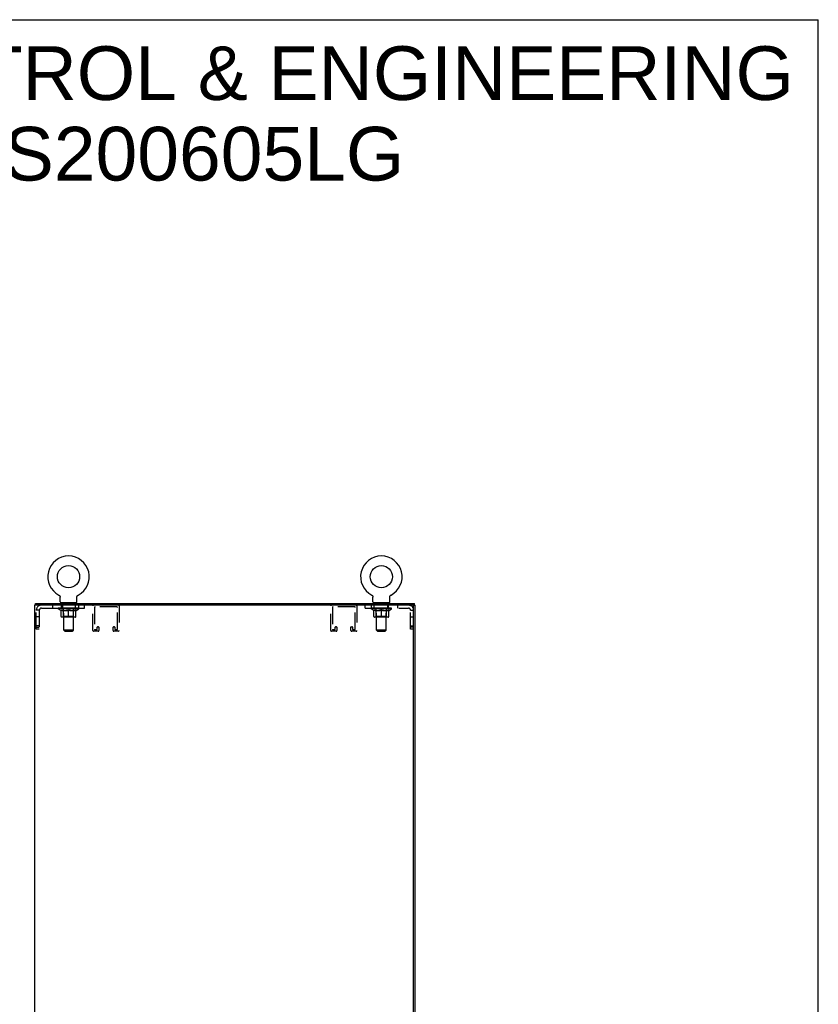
# Model space of a CAD drawing. Header units: inches. Extents: x 0 to 189, y 0 to 122.
# Tile 44 of 44: x 139 to 189, y 61 to 122. Entities that reach past the tile are written whole.
import ezdxf

# ---------------------------------------------------------------- set-up
doc = ezdxf.new("R2010")
doc.units = ezdxf.units.IN
doc.header["$LTSCALE"] = 10.388889
doc.header["$MEASUREMENT"] = 0
doc.linetypes.add('HIDDEN', pattern=[0.2, 0.1, -0.1])
doc.layers.get('0').update_dxf_attribs({"linetype": 'CONTINUOUS'})
doc.layers.add('DEFAULT_2', color=8, linetype='HIDDEN')
doc.layers.add('DIMENSIONS', color=7, linetype='CONTINUOUS')
doc.styles.get("Standard").update_dxf_attribs({"font": 'arial.ttf'})

msp = doc.modelspace()

# ---------------------------------------------------------------- linework, layer by layer
at = {"color": 7, "linetype": 'Continuous'}
for p, q in [((0, 122.222), (188.889, 122.222)), ((188.889, 0), (188.889, 122.222)), ((141.76, 86.511), (141.765, 86.508)), ((141.76, 86.51), (141.76, 86.511)), ((141.763, 86.509), (141.761, 86.51)), ((141.765, 86.508), (141.769, 86.505)), ((141.769, 86.505), (141.774, 86.502)), ((141.774, 86.503), (141.778, 86.499)), ((141.778, 86.5), (141.782, 86.496)), ((141.782, 86.496), (141.786, 86.493)), ((141.786, 86.493), (141.79, 86.49)), ((141.79, 86.49), (141.794, 86.486)), ((141.794, 86.486), (141.798, 86.482)), ((141.797, 86.482), (141.801, 86.478)), ((141.801, 86.478), (141.804, 86.474)), ((141.804, 86.475), (141.808, 86.47)), ((141.808, 86.47), (141.811, 86.466)), ((141.811, 86.466), (141.814, 86.462)), ((141.814, 86.462), (141.817, 86.457)), ((141.816, 86.457), (141.819, 86.453)), ((141.819, 86.453), (141.822, 86.448)), ((141.822, 86.448), (141.824, 86.443)), ((141.824, 86.444), (141.826, 86.439)), ((141.826, 86.439), (141.828, 86.434)), ((141.828, 86.434), (141.83, 86.429)), ((141.83, 86.429), (141.831, 86.424)), ((141.831, 86.424), (141.833, 86.419)), ((141.833, 86.419), (141.834, 86.414)), ((141.834, 86.414), (141.835, 86.409)), ((141.835, 86.409), (141.836, 86.403)), ((141.837, 86.388), (141.837, 86.383)), ((141.837, 86.091), (141.837, 86.383)), ((142.883, 86.393), (142.884, 86.398)), ((142.883, 86.091), (142.883, 86.383)), ((142.884, 86.403), (142.885, 86.409)), ((142.884, 86.398), (142.884, 86.404)), ((142.885, 86.409), (142.886, 86.414)), ((142.886, 86.414), (142.887, 86.419)), ((142.887, 86.419), (142.889, 86.424)), ((142.889, 86.424), (142.89, 86.429)), ((142.89, 86.429), (142.892, 86.434)), ((142.892, 86.434), (142.894, 86.439)), ((142.894, 86.439), (142.896, 86.444)), ((142.896, 86.443), (142.898, 86.448)), ((142.898, 86.448), (142.901, 86.453)), ((142.901, 86.453), (142.904, 86.457)), ((142.903, 86.457), (142.906, 86.462)), ((142.906, 86.462), (142.909, 86.466)), ((142.909, 86.466), (142.912, 86.47)), ((142.912, 86.47), (142.916, 86.475)), ((142.915, 86.474), (142.919, 86.478)), ((142.919, 86.478), (142.923, 86.482)), ((142.922, 86.482), (142.926, 86.486)), ((142.926, 86.486), (142.93, 86.49)), ((142.93, 86.49), (142.934, 86.493)), ((142.934, 86.493), (142.938, 86.496)), ((142.938, 86.496), (142.942, 86.5)), ((142.942, 86.499), (142.946, 86.503)), ((142.946, 86.502), (142.951, 86.505)), ((142.951, 86.505), (142.955, 86.508)), ((142.951, 86.505), (142.952, 86.506)), ((142.955, 86.508), (142.96, 86.51)), ((142.958, 86.51), (142.957, 86.509)), ((142.96, 86.511), (142.96, 86.51)), ((161.174, 86.51), (161.174, 86.511)), ((161.174, 86.511), (161.179, 86.508)), ((161.177, 86.509), (161.175, 86.51)), ((161.179, 86.508), (161.183, 86.505)), ((161.183, 86.505), (161.188, 86.502)), ((161.188, 86.503), (161.192, 86.499)), ((161.192, 86.5), (161.196, 86.496)), ((161.196, 86.496), (161.2, 86.493)), ((161.2, 86.493), (161.204, 86.49)), ((161.204, 86.49), (161.208, 86.486)), ((161.208, 86.486), (161.212, 86.482)), ((161.211, 86.482), (161.215, 86.478)), ((161.215, 86.478), (161.218, 86.474)), ((161.218, 86.475), (161.222, 86.47)), ((161.222, 86.47), (161.225, 86.466)), ((161.225, 86.466), (161.228, 86.462)), ((161.228, 86.462), (161.23, 86.457)), ((161.23, 86.457), (161.233, 86.453)), ((161.233, 86.453), (161.236, 86.448)), ((161.235, 86.448), (161.238, 86.443)), ((161.238, 86.444), (161.24, 86.439)), ((161.24, 86.439), (161.242, 86.434)), ((161.242, 86.434), (161.244, 86.429)), ((161.244, 86.429), (161.245, 86.424)), ((161.245, 86.424), (161.247, 86.419)), ((161.247, 86.419), (161.248, 86.414)), ((161.248, 86.414), (161.249, 86.409)), ((161.249, 86.409), (161.25, 86.403)), ((161.251, 86.388), (161.251, 86.383)), ((161.251, 86.091), (161.251, 86.383)), ((162.297, 86.393), (162.298, 86.398)), ((162.297, 86.091), (162.297, 86.383)), ((162.298, 86.403), (162.299, 86.409)), ((162.298, 86.398), (162.298, 86.404)), ((162.299, 86.409), (162.3, 86.414)), ((162.3, 86.414), (162.301, 86.419)), ((162.301, 86.419), (162.303, 86.424)), ((162.303, 86.424), (162.304, 86.429)), ((162.304, 86.429), (162.306, 86.434)), ((162.306, 86.434), (162.308, 86.439)), ((162.308, 86.439), (162.31, 86.444)), ((162.31, 86.443), (162.312, 86.448)), ((162.312, 86.448), (162.315, 86.453)), ((162.315, 86.453), (162.318, 86.457)), ((162.317, 86.457), (162.32, 86.462)), ((162.32, 86.462), (162.323, 86.466)), ((162.323, 86.466), (162.326, 86.47)), ((162.326, 86.47), (162.33, 86.475)), ((162.329, 86.474), (162.333, 86.478)), ((162.333, 86.478), (162.336, 86.482)), ((162.336, 86.482), (162.34, 86.486)), ((162.34, 86.486), (162.344, 86.49)), ((162.344, 86.49), (162.348, 86.493)), ((162.348, 86.493), (162.352, 86.496)), ((162.352, 86.496), (162.356, 86.5)), ((162.356, 86.499), (162.36, 86.503)), ((162.36, 86.502), (162.365, 86.505)), ((162.365, 86.505), (162.369, 86.508)), ((162.365, 86.505), (162.366, 86.506)), ((162.369, 86.508), (162.374, 86.51)), ((162.372, 86.51), (162.371, 86.509)), ((162.374, 86.511), (162.374, 86.51)), ((140.308, 85.888), (140.308, 85.992)), ((141.86, 86.022), (141.86, 85.992)), ((142.86, 86.022), (141.86, 86.022)), ((142.86, 86.022), (142.86, 85.992)), ((161.274, 86.022), (161.274, 85.992)), ((162.274, 86.022), (161.274, 86.022)), ((162.274, 86.022), (162.274, 85.992)), ((163.774, 85.873), (163.774, 85.888)), ((163.774, 85.888), (163.878, 85.888)), ((163.826, 85.888), (163.826, 85.992))]:
    msp.add_line(p, q, dxfattribs=at)
at = {"color": 3, "linetype": 'Continuous'}
for p, q in [((140.256, 85.888), (140.256, 7.356)), ((163.759, 85.888), (140.256, 85.888)), ((140.308, 85.992), (163.826, 85.992)), ((163.774, 7.371), (163.774, 85.873)), ((163.878, 7.356), (163.878, 85.888))]:
    msp.add_line(p, q, dxfattribs=at)
at = {"color": 7, "linetype": 'Continuous'}
for points in [[(141.836, 86.404), (141.836, 86.398), (141.837, 86.393)], [(141.836, 86.398), (141.837, 86.393), (141.837, 86.388)], [(142.883, 86.383), (142.883, 86.388), (142.883, 86.393)], [(142.883, 86.383), (142.883, 86.388), (142.883, 86.393)], [(161.25, 86.404), (161.25, 86.398), (161.251, 86.393)], [(161.25, 86.398), (161.251, 86.393), (161.251, 86.388)], [(162.297, 86.383), (162.297, 86.388), (162.297, 86.393)], [(162.297, 86.383), (162.297, 86.388), (162.297, 86.393)]]:
    msp.add_lwpolyline(points, dxfattribs=at)
for centre in [(142.36, 87.65), (161.774, 87.65)]:
    msp.add_circle(centre, 0.688, dxfattribs=at)
for centre, radius, start, end in [((142.36, 87.65), 1.288, 297.70046, 242.29954), ((161.774, 87.65), 1.288, 297.70046, 242.29954), ((141.906, 86.091), 0.069, 180, 270), ((142.814, 86.091), 0.069, 270, 360), ((161.32, 86.091), 0.069, 180, 270), ((162.228, 86.091), 0.069, 270, 360)]:
    msp.add_arc(centre, radius, start, end, dxfattribs=at)
at = {"color": 3, "linetype": 'Continuous'}
msp.add_arc((163.759, 85.873), 0.015, 0, 90, dxfattribs=at)
at = {"layer": 'DEFAULT_2', "color": 8, "linetype": 'HIDDEN'}
for p, q in [((141.76, 86.511), (141.76, 86.511)), ((141.768, 86.506), (141.769, 86.505)), ((142.96, 86.51), (142.96, 86.511)), ((161.174, 86.511), (161.174, 86.511)), ((161.182, 86.506), (161.183, 86.505)), ((162.374, 86.51), (162.374, 86.511)), ((140.36, 84.387), (140.36, 85.57)), ((140.548, 85.57), (140.36, 85.57)), ((140.548, 85.57), (140.548, 84.387)), ((140.678, 85.7), (143.36, 85.7)), ((141.36, 85.888), (141.36, 85.7)), ((141.727, 85.655), (141.727, 85.702)), ((141.886, 85.544), (141.727, 85.655)), ((142.993, 85.655), (141.727, 85.655)), ((141.736, 85.695), (141.736, 85.702)), ((141.745, 85.692), (141.745, 85.695)), ((141.745, 85.692), (142.975, 85.692)), ((141.754, 85.692), (141.754, 85.695)), ((141.755, 85.692), (141.755, 85.695)), ((141.765, 85.695), (141.765, 85.702)), ((141.781, 85.692), (141.781, 85.695)), ((141.783, 85.692), (141.783, 85.695)), ((141.812, 85.695), (141.812, 85.702)), ((141.826, 85.692), (141.826, 85.695)), ((141.829, 85.692), (141.829, 85.695)), ((142.033, 85.695), (141.832, 85.695)), ((141.875, 85.695), (141.875, 85.702)), ((141.876, 85.692), (141.876, 85.695)), ((141.877, 85.692), (141.877, 85.695)), ((141.88, 85.692), (141.88, 85.695)), ((141.887, 85.692), (141.887, 85.695)), ((141.887, 85.692), (141.887, 85.695)), ((141.891, 85.692), (141.891, 85.695)), ((141.894, 85.692), (141.894, 85.696)), ((141.896, 85.181), (141.896, 85.587)), ((141.898, 85.692), (141.898, 85.695)), ((141.913, 85.692), (141.913, 85.695)), ((141.92, 85.7), (141.92, 85.888)), ((141.922, 85.7), (141.922, 85.888)), ((141.931, 85.692), (141.931, 85.698)), ((141.931, 85.692), (141.931, 85.695)), ((141.951, 85.692), (141.951, 85.695)), ((141.951, 85.692), (141.951, 85.695)), ((141.953, 85.695), (141.953, 85.702)), ((141.963, 85.692), (141.963, 85.695)), ((141.967, 85.692), (141.967, 85.695)), ((141.976, 85.692), (141.976, 85.695)), ((141.985, 85.888), (141.985, 85.7)), ((141.987, 85.692), (141.987, 85.699)), ((142.003, 85.692), (142.003, 85.695)), ((142.006, 85.692), (142.006, 85.695)), ((142.033, 85.692), (142.033, 85.695)), ((142.1, 85.695), (142.038, 85.695)), ((142.043, 85.695), (142.043, 85.702)), ((142.047, 86.022), (142.047, 85.992)), ((142.047, 85.183), (142.047, 85.652)), ((142.05, 85.692), (142.05, 85.695)), ((142.055, 85.692), (142.055, 85.695)), ((142.06, 84.341), (142.06, 85.987)), ((142.061, 85.692), (142.061, 85.7)), ((142.065, 85.692), (142.065, 85.695)), ((142.076, 85.692), (142.076, 85.695)), ((142.1, 85.692), (142.1, 85.695)), ((142.175, 85.695), (142.116, 85.695)), ((142.136, 85.692), (142.136, 85.695)), ((142.143, 85.695), (142.143, 85.702)), ((142.147, 85.692), (142.147, 85.695)), ((142.149, 85.692), (142.149, 85.701)), ((142.152, 85.692), (142.152, 85.695)), ((142.16, 85.692), (142.16, 85.695)), ((142.175, 85.692), (142.175, 85.695)), ((142.255, 85.695), (142.201, 85.695)), ((142.214, 85.692), (142.214, 85.695)), ((142.246, 85.695), (142.323, 85.7)), ((142.25, 85.695), (142.25, 85.702)), ((142.251, 85.702), (142.25, 85.702)), ((142.251, 85.695), (142.251, 85.702)), ((142.251, 85.692), (142.251, 85.695)), ((142.254, 85.692), (142.254, 85.695)), ((142.255, 85.692), (142.255, 85.695)), ((142.256, 85.692), (142.256, 85.695)), ((142.291, 85.695), (142.355, 85.695)), ((142.296, 85.692), (142.296, 85.695)), ((142.302, 85.695), (142.302, 85.698)), ((142.323, 85.695), (142.323, 85.7)), ((142.339, 85.692), (142.339, 85.695)), ((142.357, 85.695), (142.357, 85.695)), ((142.357, 85.692), (142.357, 85.695)), ((142.357, 85.692), (142.357, 85.695)), ((142.36, 85.695), (142.36, 85.702)), ((142.36, 85.702), (142.474, 85.695)), ((142.36, 85.143), (142.36, 85.587)), ((142.363, 85.692), (142.363, 85.695)), ((142.363, 85.692), (142.363, 85.695)), ((142.363, 85.695), (142.363, 85.695)), ((142.381, 85.692), (142.381, 85.695)), ((142.381, 85.695), (142.429, 85.695)), ((142.423, 85.692), (142.423, 85.695)), ((142.464, 85.692), (142.464, 85.695)), ((142.464, 85.692), (142.464, 85.695)), ((142.465, 85.695), (142.519, 85.695)), ((142.466, 85.692), (142.466, 85.695)), ((142.469, 85.695), (142.469, 85.702)), ((142.469, 85.702), (142.47, 85.702)), ((142.469, 85.692), (142.469, 85.695)), ((142.47, 85.695), (142.47, 85.702)), ((142.506, 85.692), (142.506, 85.695)), ((142.545, 85.692), (142.545, 85.695)), ((142.545, 85.695), (142.604, 85.695)), ((142.56, 85.692), (142.56, 85.695)), ((142.568, 85.692), (142.568, 85.695)), ((142.57, 85.692), (142.57, 85.701)), ((142.573, 85.692), (142.573, 85.695)), ((142.577, 85.695), (142.577, 85.702)), ((142.584, 85.692), (142.584, 85.695)), ((142.62, 85.692), (142.62, 85.695)), ((142.62, 85.695), (142.682, 85.695)), ((142.644, 85.692), (142.644, 85.695)), ((142.655, 85.692), (142.655, 85.695)), ((142.659, 85.692), (142.659, 85.7)), ((142.66, 84.341), (142.66, 85.987)), ((142.665, 85.692), (142.665, 85.695)), ((142.67, 85.692), (142.67, 85.695)), ((142.672, 86.022), (142.672, 85.992)), ((142.673, 85.183), (142.673, 85.652)), ((142.677, 85.695), (142.677, 85.702)), ((142.687, 85.692), (142.687, 85.695)), ((142.687, 85.695), (142.888, 85.695)), ((142.714, 85.692), (142.714, 85.695)), ((142.717, 85.692), (142.717, 85.695)), ((142.733, 85.692), (142.733, 85.699)), ((142.744, 85.692), (142.744, 85.695)), ((142.753, 85.692), (142.753, 85.695)), ((142.757, 85.692), (142.757, 85.695)), ((142.767, 85.695), (142.767, 85.702)), ((142.768, 85.692), (142.768, 85.695)), ((142.769, 85.692), (142.769, 85.695)), ((142.789, 85.692), (142.789, 85.698)), ((142.789, 85.692), (142.789, 85.695)), ((142.797, 85.7), (142.797, 85.888)), ((142.8, 85.7), (142.8, 85.888)), ((142.807, 85.692), (142.807, 85.695)), ((142.822, 85.692), (142.822, 85.695)), ((142.823, 85.181), (142.823, 85.587)), ((142.826, 85.692), (142.826, 85.696)), ((142.829, 85.692), (142.829, 85.695)), ((142.833, 85.692), (142.833, 85.695)), ((142.833, 85.692), (142.833, 85.695)), ((142.834, 85.544), (142.993, 85.655)), ((142.84, 85.692), (142.84, 85.695)), ((142.843, 85.692), (142.843, 85.695)), ((142.844, 85.692), (142.844, 85.695)), ((142.845, 85.695), (142.845, 85.702)), ((142.891, 85.692), (142.891, 85.695)), ((142.894, 85.692), (142.894, 85.695)), ((142.908, 85.695), (142.908, 85.702)), ((142.937, 85.692), (142.937, 85.695)), ((142.939, 85.692), (142.939, 85.695)), ((142.955, 85.695), (142.955, 85.702)), ((142.965, 85.692), (142.965, 85.695)), ((142.966, 85.692), (142.966, 85.695)), ((142.975, 85.692), (142.975, 85.695)), ((142.984, 85.695), (142.984, 85.702)), ((142.985, 85.888), (142.985, 85.7)), ((142.993, 85.655), (142.993, 85.702)), ((143.36, 85.7), (143.36, 85.888)), ((143.873, 84.309), (143.873, 85.842)), ((143.977, 85.738), (143.977, 84.39)), ((145.348, 85.784), (144.023, 85.784)), ((145.394, 84.39), (145.394, 85.738)), ((145.498, 85.842), (145.498, 84.309)), ((158.636, 84.309), (158.636, 85.842)), ((158.74, 85.738), (158.74, 84.39)), ((160.111, 85.784), (158.786, 85.784)), ((160.157, 84.39), (160.157, 85.738)), ((160.261, 85.842), (160.261, 84.309)), ((160.774, 85.7), (160.774, 85.888)), ((160.774, 85.7), (163.456, 85.7)), ((161.141, 85.655), (161.141, 85.702)), ((161.3, 85.544), (161.141, 85.655)), ((162.407, 85.655), (161.141, 85.655)), ((161.149, 85.888), (161.149, 85.7)), ((161.15, 85.695), (161.15, 85.702)), ((161.159, 85.692), (161.159, 85.695)), ((161.159, 85.692), (162.389, 85.692)), ((161.168, 85.692), (161.168, 85.695)), ((161.169, 85.692), (161.169, 85.695)), ((161.179, 85.695), (161.179, 85.702)), ((161.195, 85.692), (161.195, 85.695)), ((161.197, 85.692), (161.197, 85.695)), ((161.226, 85.695), (161.226, 85.702)), ((161.24, 85.692), (161.24, 85.695)), ((161.243, 85.692), (161.243, 85.695)), ((161.447, 85.695), (161.246, 85.695)), ((161.289, 85.695), (161.289, 85.702)), ((161.29, 85.692), (161.29, 85.695)), ((161.291, 85.692), (161.291, 85.695)), ((161.294, 85.692), (161.294, 85.695)), ((161.301, 85.692), (161.301, 85.695)), ((161.301, 85.692), (161.301, 85.695)), ((161.305, 85.692), (161.305, 85.695)), ((161.308, 85.692), (161.308, 85.696)), ((161.31, 85.181), (161.31, 85.587)), ((161.312, 85.692), (161.312, 85.695)), ((161.327, 85.692), (161.327, 85.695)), ((161.334, 85.7), (161.334, 85.888)), ((161.336, 85.7), (161.336, 85.888)), ((161.345, 85.692), (161.345, 85.698)), ((161.345, 85.692), (161.345, 85.695)), ((161.365, 85.692), (161.365, 85.695)), ((161.365, 85.692), (161.365, 85.695)), ((161.367, 85.695), (161.367, 85.702)), ((161.377, 85.692), (161.377, 85.695)), ((161.381, 85.692), (161.381, 85.695)), ((161.39, 85.692), (161.39, 85.695)), ((161.401, 85.692), (161.401, 85.699)), ((161.417, 85.692), (161.417, 85.695)), ((161.42, 85.692), (161.42, 85.695)), ((161.447, 85.692), (161.447, 85.695)), ((161.514, 85.695), (161.452, 85.695)), ((161.457, 85.695), (161.457, 85.702)), ((161.461, 86.022), (161.461, 85.992)), ((161.461, 85.183), (161.461, 85.652)), ((161.464, 85.692), (161.464, 85.695)), ((161.469, 85.692), (161.469, 85.695)), ((161.474, 84.341), (161.474, 85.987)), ((161.475, 85.692), (161.475, 85.7)), ((161.479, 85.692), (161.479, 85.695)), ((161.49, 85.692), (161.49, 85.695)), ((161.514, 85.692), (161.514, 85.695)), ((161.589, 85.695), (161.53, 85.695)), ((161.55, 85.692), (161.55, 85.695)), ((161.557, 85.695), (161.557, 85.702)), ((161.561, 85.692), (161.561, 85.695)), ((161.563, 85.692), (161.563, 85.701)), ((161.566, 85.692), (161.566, 85.695)), ((161.574, 85.692), (161.574, 85.695)), ((161.589, 85.692), (161.589, 85.695)), ((161.669, 85.695), (161.615, 85.695)), ((161.628, 85.692), (161.628, 85.695)), ((161.66, 85.695), (161.737, 85.7)), ((161.664, 85.695), (161.664, 85.702)), ((161.665, 85.702), (161.664, 85.702)), ((161.665, 85.695), (161.665, 85.702)), ((161.665, 85.692), (161.665, 85.695)), ((161.668, 85.692), (161.668, 85.695)), ((161.669, 85.692), (161.669, 85.695)), ((161.67, 85.692), (161.67, 85.695)), ((161.705, 85.695), (161.769, 85.695)), ((161.71, 85.692), (161.71, 85.695)), ((161.716, 85.695), (161.716, 85.698)), ((161.737, 85.695), (161.737, 85.7)), ((161.753, 85.692), (161.753, 85.695)), ((161.771, 85.695), (161.771, 85.695)), ((161.771, 85.692), (161.771, 85.695)), ((161.771, 85.692), (161.771, 85.695)), ((161.774, 85.695), (161.774, 85.702)), ((161.774, 85.702), (161.888, 85.695)), ((161.774, 85.143), (161.774, 85.587)), ((161.777, 85.692), (161.777, 85.695)), ((161.777, 85.692), (161.777, 85.695)), ((161.777, 85.695), (161.777, 85.695)), ((161.795, 85.692), (161.795, 85.695)), ((161.795, 85.695), (161.843, 85.695)), ((161.837, 85.692), (161.837, 85.695)), ((161.878, 85.692), (161.878, 85.695)), ((161.878, 85.692), (161.878, 85.695)), ((161.878, 85.695), (161.933, 85.695)), ((161.88, 85.692), (161.88, 85.695)), ((161.883, 85.695), (161.883, 85.702)), ((161.883, 85.702), (161.884, 85.702)), ((161.883, 85.692), (161.883, 85.695)), ((161.884, 85.695), (161.884, 85.702)), ((161.92, 85.692), (161.92, 85.695)), ((161.959, 85.692), (161.959, 85.695)), ((161.959, 85.695), (162.018, 85.695)), ((161.974, 85.692), (161.974, 85.695)), ((161.982, 85.692), (161.982, 85.695)), ((161.984, 85.692), (161.984, 85.701)), ((161.987, 85.692), (161.987, 85.695)), ((161.991, 85.695), (161.991, 85.702)), ((161.998, 85.692), (161.998, 85.695)), ((162.034, 85.692), (162.034, 85.695)), ((162.034, 85.695), (162.096, 85.695)), ((162.058, 85.692), (162.058, 85.695)), ((162.069, 85.692), (162.069, 85.695)), ((162.073, 85.692), (162.073, 85.7)), ((162.074, 84.341), (162.074, 85.987)), ((162.079, 85.692), (162.079, 85.695)), ((162.084, 85.692), (162.084, 85.695)), ((162.086, 86.022), (162.086, 85.992)), ((162.087, 85.183), (162.087, 85.652)), ((162.091, 85.695), (162.091, 85.702)), ((162.101, 85.692), (162.101, 85.695)), ((162.101, 85.695), (162.302, 85.695)), ((162.128, 85.692), (162.128, 85.695)), ((162.131, 85.692), (162.131, 85.695)), ((162.147, 85.692), (162.147, 85.699)), ((162.149, 85.888), (162.149, 85.7)), ((162.158, 85.692), (162.158, 85.695)), ((162.167, 85.692), (162.167, 85.695)), ((162.171, 85.692), (162.171, 85.695)), ((162.181, 85.695), (162.181, 85.702)), ((162.182, 85.692), (162.182, 85.695)), ((162.183, 85.692), (162.183, 85.695)), ((162.203, 85.692), (162.203, 85.698)), ((162.203, 85.692), (162.203, 85.695)), ((162.211, 85.7), (162.211, 85.888)), ((162.214, 85.7), (162.214, 85.888)), ((162.221, 85.692), (162.221, 85.695)), ((162.236, 85.692), (162.236, 85.695)), ((162.237, 85.181), (162.237, 85.587)), ((162.24, 85.692), (162.24, 85.696)), ((162.243, 85.692), (162.243, 85.695)), ((162.247, 85.692), (162.247, 85.695)), ((162.247, 85.692), (162.247, 85.695)), ((162.248, 85.544), (162.407, 85.655)), ((162.254, 85.692), (162.254, 85.695)), ((162.257, 85.692), (162.257, 85.695)), ((162.258, 85.692), (162.258, 85.695)), ((162.259, 85.695), (162.259, 85.702)), ((162.305, 85.692), (162.305, 85.695)), ((162.308, 85.692), (162.308, 85.695)), ((162.322, 85.695), (162.322, 85.702)), ((162.351, 85.692), (162.351, 85.695)), ((162.353, 85.692), (162.353, 85.695)), ((162.369, 85.695), (162.369, 85.702)), ((162.379, 85.692), (162.379, 85.695)), ((162.38, 85.692), (162.38, 85.695)), ((162.389, 85.692), (162.389, 85.695)), ((162.398, 85.695), (162.398, 85.702)), ((162.407, 85.655), (162.407, 85.702)), ((162.774, 85.888), (162.774, 85.7)), ((163.586, 84.387), (163.586, 85.57)), ((163.586, 85.57), (163.774, 85.57)), ((140.548, 85.169), (140.36, 85.169)), ((141.886, 85.544), (141.896, 85.544)), ((142.786, 85.143), (141.934, 85.143)), ((142.047, 85.183), (142.007, 85.143)), ((142.039, 85.544), (142.219, 85.544)), ((142.673, 85.183), (142.047, 85.183)), ((142.501, 85.544), (142.681, 85.544)), ((142.673, 85.183), (142.713, 85.143)), ((142.823, 85.544), (142.834, 85.544)), ((161.3, 85.544), (161.31, 85.544)), ((162.2, 85.143), (161.348, 85.143)), ((161.461, 85.183), (161.421, 85.143)), ((161.453, 85.544), (161.633, 85.544)), ((162.087, 85.183), (161.461, 85.183)), ((161.915, 85.544), (162.095, 85.544)), ((162.087, 85.183), (162.127, 85.143)), ((162.237, 85.544), (162.248, 85.544)), ((163.586, 85.169), (163.774, 85.169)), ((140.548, 84.607), (140.36, 84.607)), ((140.36, 84.512), (140.548, 84.512)), ((140.548, 84.387), (140.36, 84.387)), ((142.129, 84.272), (142.06, 84.341)), ((142.66, 84.341), (142.06, 84.341)), ((142.591, 84.272), (142.66, 84.341)), ((144, 84.367), (144.121, 84.367)), ((144.144, 84.39), (144.144, 84.521)), ((144.167, 84.544), (144.225, 84.544)), ((144.248, 84.521), (144.248, 84.309)), ((145.123, 84.309), (145.123, 84.521)), ((145.146, 84.544), (145.204, 84.544)), ((145.227, 84.521), (145.227, 84.39)), ((145.25, 84.367), (145.371, 84.367)), ((158.763, 84.367), (158.884, 84.367)), ((158.907, 84.39), (158.907, 84.521)), ((158.93, 84.544), (158.988, 84.544)), ((159.011, 84.521), (159.011, 84.309)), ((159.886, 84.309), (159.886, 84.521)), ((159.909, 84.544), (159.967, 84.544)), ((159.99, 84.521), (159.99, 84.39)), ((160.013, 84.367), (160.134, 84.367)), ((161.543, 84.272), (161.474, 84.341)), ((162.074, 84.341), (161.474, 84.341)), ((162.005, 84.272), (162.074, 84.341)), ((163.586, 84.607), (163.774, 84.607)), ((163.774, 84.512), (163.586, 84.512)), ((163.774, 84.387), (163.586, 84.387)), ((142.129, 84.272), (142.591, 84.272)), ((144.202, 84.263), (143.919, 84.263)), ((145.452, 84.263), (145.169, 84.263)), ((158.965, 84.263), (158.682, 84.263)), ((160.215, 84.263), (159.932, 84.263)), ((161.543, 84.272), (162.005, 84.272))]:
    msp.add_line(p, q, dxfattribs=at)
for points in [[(142.046, 85.544), (142.022, 85.548), (141.997, 85.554), (141.972, 85.56), (141.947, 85.568), (141.922, 85.577), (141.896, 85.587)], [(141.896, 85.586), (141.921, 85.576), (141.945, 85.568), (141.969, 85.56), (141.992, 85.554), (142.016, 85.548), (142.039, 85.544)], [(142.36, 85.587), (142.334, 85.577), (142.308, 85.568), (142.283, 85.56), (142.258, 85.554), (142.234, 85.548), (142.209, 85.544)], [(142.219, 85.544), (142.242, 85.548), (142.265, 85.554), (142.289, 85.56), (142.312, 85.568), (142.336, 85.576), (142.36, 85.586)], [(142.511, 85.544), (142.486, 85.548), (142.461, 85.554), (142.436, 85.561), (142.411, 85.568), (142.386, 85.577), (142.36, 85.587)], [(142.36, 85.586), (142.384, 85.576), (142.408, 85.568), (142.432, 85.56), (142.455, 85.554), (142.478, 85.548), (142.501, 85.544)], [(142.823, 85.587), (142.798, 85.577), (142.772, 85.568), (142.747, 85.56), (142.723, 85.554), (142.698, 85.548), (142.674, 85.544)], [(142.681, 85.544), (142.705, 85.548), (142.728, 85.554), (142.752, 85.56), (142.775, 85.568), (142.799, 85.577), (142.823, 85.586)], [(161.46, 85.544), (161.436, 85.548), (161.411, 85.554), (161.386, 85.56), (161.361, 85.568), (161.336, 85.577), (161.31, 85.587)], [(161.31, 85.586), (161.335, 85.576), (161.359, 85.568), (161.383, 85.56), (161.406, 85.554), (161.43, 85.548), (161.453, 85.544)], [(161.774, 85.587), (161.748, 85.577), (161.722, 85.568), (161.697, 85.56), (161.672, 85.554), (161.648, 85.548), (161.623, 85.544)], [(161.633, 85.544), (161.656, 85.548), (161.679, 85.554), (161.703, 85.56), (161.726, 85.568), (161.75, 85.576), (161.774, 85.586)], [(161.925, 85.544), (161.9, 85.548), (161.875, 85.554), (161.85, 85.561), (161.825, 85.568), (161.8, 85.577), (161.774, 85.587)], [(161.774, 85.586), (161.798, 85.576), (161.822, 85.568), (161.846, 85.56), (161.869, 85.554), (161.892, 85.548), (161.915, 85.544)], [(162.237, 85.587), (162.212, 85.577), (162.186, 85.568), (162.161, 85.56), (162.137, 85.554), (162.112, 85.548), (162.088, 85.544)], [(162.095, 85.544), (162.119, 85.548), (162.142, 85.554), (162.166, 85.56), (162.189, 85.568), (162.213, 85.577), (162.237, 85.586)]]:
    msp.add_lwpolyline(points, dxfattribs=at)
for centre, radius, start, end in [((140.678, 85.57), 0.318, 90, 180), ((140.678, 85.57), 0.13, 90, 180), ((142.007, 85.652), 0.0398, 0, 90), ((142.025, 85.987), 0.0345, 0, 90), ((142.694, 85.987), 0.0345, 90, 180), ((142.713, 85.652), 0.0398, 90, 180), ((143.919, 85.842), 0.046, 90, 180), ((144.023, 85.738), 0.046, 90, 180), ((145.348, 85.738), 0.046, 0, 90), ((145.452, 85.842), 0.046, 0, 90), ((158.682, 85.842), 0.046, 90, 180), ((158.786, 85.738), 0.046, 90, 180), ((160.111, 85.738), 0.046, 0, 90), ((160.215, 85.842), 0.046, 0, 90), ((161.421, 85.652), 0.0398, 0, 90), ((161.439, 85.987), 0.0345, 0, 90), ((162.108, 85.987), 0.0345, 90, 180), ((162.127, 85.652), 0.0398, 90, 180), ((163.456, 85.57), 0.318, 0, 90), ((163.456, 85.57), 0.13, 0, 90), ((141.934, 85.181), 0.0371, 180, 270), ((142.786, 85.181), 0.0371, 270, 360), ((161.348, 85.181), 0.0371, 180, 270), ((162.2, 85.181), 0.0371, 270, 360), ((144, 84.39), 0.023, 180, 270), ((144.121, 84.39), 0.023, 270, 360), ((144.167, 84.521), 0.023, 90, 180), ((144.225, 84.521), 0.023, 0, 90), ((145.146, 84.521), 0.023, 90, 180), ((145.204, 84.521), 0.023, 0, 90), ((145.25, 84.39), 0.023, 180, 270), ((145.371, 84.39), 0.023, 270, 360), ((158.763, 84.39), 0.023, 180, 270), ((158.884, 84.39), 0.023, 270, 360), ((158.93, 84.521), 0.023, 90, 180), ((158.988, 84.521), 0.023, 0, 90), ((159.909, 84.521), 0.023, 90, 180), ((159.967, 84.521), 0.023, 0, 90), ((160.013, 84.39), 0.023, 180, 270), ((160.134, 84.39), 0.023, 270, 360), ((143.919, 84.309), 0.046, 180, 270), ((144.202, 84.309), 0.046, 270, 360), ((145.169, 84.309), 0.046, 180, 270), ((145.452, 84.309), 0.046, 270, 360), ((158.682, 84.309), 0.046, 180, 270), ((158.965, 84.309), 0.046, 270, 360), ((159.932, 84.309), 0.046, 180, 270), ((160.215, 84.309), 0.046, 270, 360)]:
    msp.add_arc(centre, radius, start, end, dxfattribs=at)
for centre, major_axis, ratio, start_param, end_param in [((142.36, 85.702), (0.633, 0.007), 0.05963, 2.96643, 3.140963), ((141.707, 85.69), (0.198, 0), 0.060556, 0.430652, 1.470503), ((142.36, 85.702), (0.633, 0), 0.060556, 3.141593, 3.316126), ((141.707, 85.683), (0.198, 0.002), 0.05963, 1.376596, 1.469874), ((142.36, 85.702), (0.633, 0.013), 0.05688, 2.791345, 2.965878), ((141.683, 85.69), (0.198, 0.002), 0.05963, 0.25549, 1.295341), ((141.751, 85.69), (0.198, -0.002), 0.05963, 0.605815, 1.645666), ((142.36, 85.702), (0.633, -0.007), 0.05963, -2.96643, -2.791898), ((141.751, 85.683), (0.198, 0), 0.060556, 1.551758, 1.645036), ((141.683, 85.683), (0.198, 0.004), 0.05688, 1.20151, 1.294789), ((141.752, 85.685), (0.164, 0.002), 0.05963, 1.065228, 1.614276), ((141.733, 85.685), (0.164, 0.003), 0.05688, 0.890143, 1.43919), ((141.79, 85.685), (0.164, 0), 0.060556, 1.240391, 1.789438), ((142.36, 85.702), (0.633, 0.019), 0.052395, 2.616403, 2.790936), ((141.679, 85.69), (0.198, 0.004), 0.05688, 0.080405, 1.120256), ((141.814, 85.69), (0.198, -0.004), 0.05688, 0.7809, 1.820751), ((142.36, 85.702), (0.633, -0.013), 0.05688, -2.791345, -2.616812), ((141.814, 85.683), (0.198, -0.002), 0.05963, 1.72692, 1.820198), ((141.679, 85.683), (0.198, 0.006), 0.052395, 1.026568, 1.119847), ((141.732, 85.685), (0.164, 0.005), 0.052395, 0.715201, 1.264248), ((141.846, 85.685), (0.164, -0.002), 0.05963, 1.415553, 1.9646), ((142.36, 85.702), (0.633, 0.025), 0.046319, 2.441654, 2.616187), ((141.893, 85.69), (0.198, -0.006), 0.052395, 0.955842, 1.995693), ((142.36, 85.702), (0.633, -0.019), 0.052395, -2.616403, -2.44187), ((141.696, 85.69), (0.198, 0.006), 0.052395, -0.094537, 0.945314), ((141.893, 85.683), (0.198, -0.004), 0.05688, 1.902006, 1.995284), ((141.696, 85.683), (0.198, 0.008), 0.046319, 0.851819, 0.945098), ((141.75, 85.685), (0.164, 0.006), 0.046319, 0.540452, 1.089499), ((141.917, 85.685), (0.164, -0.003), 0.05688, 1.590638, 2.139686), ((142.36, 85.702), (0.633, 0.029), 0.038841, 2.267123, 2.441656), ((141.986, 85.69), (0.198, -0.008), 0.046319, 1.130591, 2.170442), ((141.733, 85.69), (0.198, 0.008), 0.046319, -0.269286, 0.770565), ((142.36, 85.702), (0.633, -0.025), 0.046319, -2.441654, -2.267121), ((141.986, 85.683), (0.198, -0.006), 0.052395, 2.076947, 2.170226), ((141.733, 85.683), (0.198, 0.009), 0.038841, 0.677289, 0.770567), ((141.787, 85.685), (0.164, 0.008), 0.038841, 0.365921, 0.914969), ((142.002, 85.685), (0.164, -0.005), 0.052395, 1.76558, 2.314627), ((142.36, 85.702), (0.633, 0.033), 0.030195, 2.09281, 2.267343), ((142.091, 85.69), (0.198, -0.009), 0.038841, 1.305122, 2.344973), ((141.789, 85.69), (0.198, 0.009), 0.038841, -0.443817, 0.596034), ((142.36, 85.702), (0.633, -0.029), 0.038841, -2.267123, -2.092591), ((142.091, 85.683), (0.198, -0.008), 0.046319, 2.251696, 2.344975), ((141.789, 85.683), (0.198, 0.01), 0.030195, 0.502975, 0.596254), ((141.842, 85.685), (0.164, 0.009), 0.030195, 0.191608, 0.740655), ((142.097, 85.685), (0.164, -0.006), 0.046319, 1.940329, 2.489376), ((141.863, 85.69), (0.198, 0.01), 0.030195, -0.61813, 0.421721), ((142.36, 85.702), (0.633, 0.036), 0.020645, 1.918687, 2.09322), ((142.204, 85.69), (0.198, -0.01), 0.030195, 1.479435, 2.519286), ((142.36, 85.702), (0.633, -0.033), 0.030195, -2.09281, -1.918277), ((142.204, 85.683), (0.198, -0.009), 0.038841, 2.426227, 2.519505), ((141.863, 85.683), (0.198, 0.011), 0.020645, 0.328852, 0.422131), ((141.912, 85.685), (0.164, 0.009), 0.020645, 0.017485, 0.566532), ((142.201, 85.685), (0.164, -0.008), 0.038841, 2.11486, 2.663907), ((141.951, 85.69), (0.198, 0.011), 0.020645, -0.792253, 0.247598), ((142.36, 85.702), (0.633, 0.038), 0.010478, 1.744704, 1.919237), ((142.322, 85.69), (0.198, -0.011), 0.020645, 1.653558, 2.693409), ((142.36, 85.702), (0.633, -0.036), 0.020645, -1.918687, -1.744154), ((142.322, 85.683), (0.198, -0.01), 0.030195, 2.60054, 2.693819), ((141.951, 85.683), (0.198, 0.012), 0.010478, 0.154869, 0.248148), ((141.995, 85.685), (0.164, 0.01), 0.010478, 6.126688, 6.675735), ((142.309, 85.685), (0.164, -0.009), 0.030195, 2.289173, 2.83822), ((142.052, 85.69), (0.198, 0.012), 0.010478, -0.966236, -0.000846), ((142.441, 85.69), (0.198, -0.012), 0.010478, 1.827541, 2.867392), ((142.36, 85.702), (0.633, -0.038), 0.010478, -1.744704, -1.570171), ((142.441, 85.683), (0.198, -0.011), 0.020645, 2.774664, 2.867942), ((142.419, 85.685), (0.164, -0.009), 0.020645, 2.463296, 3.012344), ((142.279, 85.69), (0.198, 0.012), 0.010478, 0.274201, 1.314052), ((142.193, 85.685), (0.164, 0.01), 0.010478, -0.000298, 0.504314), ((142.163, 85.683), (0.198, 0.012), 0.010478, 0.192946, 0.399283), ((142.36, 85.702), (0.633, 0.038), 0.010478, -1.578586, -1.396888), ((142.557, 85.683), (0.198, -0.012), 0.010478, 2.948646, 3.041925), ((142.527, 85.685), (0.164, -0.01), 0.010478, 2.637279, 3.142076), ((142.398, 85.69), (0.198, 0.011), 0.020645, 0.448184, 1.488034), ((142.301, 85.685), (0.164, 0.009), 0.020645, 0.129249, 0.678296), ((142.279, 85.683), (0.198, 0.011), 0.020645, 0.273651, 0.366929), ((142.668, 85.69), (0.198, -0.012), 0.010478, -3.140747, -2.175357), ((142.36, 85.702), (0.633, 0.036), 0.020645, -1.397439, -1.222906), ((142.36, 85.702), (0.633, -0.038), 0.010478, 1.222355, 1.396888), ((142.516, 85.69), (0.198, 0.01), 0.030195, 0.622307, 1.662158), ((142.411, 85.685), (0.164, 0.009), 0.030195, 0.303372, 0.852419), ((142.725, 85.685), (0.164, -0.01), 0.010478, 2.749043, 3.29809), ((142.769, 85.69), (0.198, -0.011), 0.020645, 2.893995, 3.933846), ((142.398, 85.683), (0.198, 0.01), 0.030195, 0.447774, 0.541052), ((142.769, 85.683), (0.198, -0.012), 0.010478, 2.893445, 2.986723), ((142.629, 85.69), (0.198, 0.009), 0.038841, 0.79662, 1.836471), ((142.36, 85.702), (0.633, 0.033), 0.030195, -1.223315, -1.048783), ((142.36, 85.702), (0.633, -0.036), 0.020645, 1.048373, 1.222906), ((142.519, 85.685), (0.164, 0.008), 0.038841, 0.477686, 1.026733), ((142.808, 85.685), (0.164, -0.009), 0.020645, 2.57506, 3.124108), ((142.857, 85.69), (0.198, -0.01), 0.030195, 2.719872, 3.759723), ((142.734, 85.69), (0.198, 0.008), 0.046319, 0.971151, 2.011002), ((142.516, 85.683), (0.198, 0.009), 0.038841, 0.622087, 0.715366), ((142.857, 85.683), (0.198, -0.011), 0.020645, 2.719462, 2.812741), ((142.36, 85.702), (0.633, 0.029), 0.038841, -1.049002, -0.874469), ((142.36, 85.702), (0.633, -0.033), 0.030195, 0.87425, 1.048783), ((142.623, 85.685), (0.164, 0.006), 0.046319, 0.652216, 1.201263), ((142.827, 85.69), (0.198, 0.006), 0.052395, 1.1459, 2.185751), ((142.878, 85.685), (0.164, -0.009), 0.030195, 2.400937, 2.949985), ((142.931, 85.69), (0.198, -0.009), 0.038841, 2.545558, 3.585409), ((142.718, 85.685), (0.164, 0.005), 0.052395, 0.826965, 1.376012), ((142.629, 85.683), (0.198, 0.008), 0.046319, 0.796618, 0.889896), ((142.931, 85.683), (0.198, -0.01), 0.030195, 2.545339, 2.638617), ((142.906, 85.69), (0.198, 0.004), 0.05688, 1.320842, 2.360692), ((142.36, 85.702), (0.633, 0.025), 0.046319, -0.874471, -0.699939), ((142.36, 85.702), (0.633, -0.029), 0.038841, 0.699936, 0.874469), ((142.987, 85.69), (0.198, -0.008), 0.046319, 2.371028, 3.410879), ((142.933, 85.685), (0.164, -0.008), 0.038841, 2.226624, 2.775671), ((142.969, 85.69), (0.198, 0.002), 0.05963, 1.495927, 2.535778), ((142.803, 85.685), (0.164, 0.003), 0.05688, 1.001907, 1.550954), ((143.024, 85.69), (0.198, -0.006), 0.052395, 2.196279, 3.23613), ((142.97, 85.685), (0.164, -0.006), 0.046319, 2.052093, 2.601141), ((142.734, 85.683), (0.198, 0.006), 0.052395, 0.971367, 1.064645), ((143.013, 85.69), (0.198, 0), 0.060556, 1.671089, 2.71094), ((142.987, 85.683), (0.198, -0.009), 0.038841, 2.371026, 2.464304), ((143.041, 85.69), (0.198, -0.004), 0.05688, 2.021337, 3.061188), ((142.36, 85.702), (0.633, 0.019), 0.052395, -0.699723, -0.52519), ((142.36, 85.702), (0.633, -0.025), 0.046319, 0.525406, 0.699939), ((143.037, 85.69), (0.198, -0.002), 0.05963, 1.846251, 2.886102), ((142.874, 85.685), (0.164, 0.002), 0.05963, 1.176993, 1.72604), ((142.988, 85.685), (0.164, -0.005), 0.052395, 1.877344, 2.426392), ((142.93, 85.685), (0.164, 0), 0.060556, 1.352155, 1.901202), ((142.987, 85.685), (0.164, -0.003), 0.05688, 1.702402, 2.25145), ((142.968, 85.685), (0.164, -0.002), 0.05963, 1.527317, 2.076364), ((142.827, 85.683), (0.198, 0.004), 0.05688, 1.146309, 1.239587), ((143.024, 85.683), (0.198, -0.008), 0.046319, 2.196495, 2.289773), ((142.36, 85.702), (0.633, 0.013), 0.05688, -0.524781, -0.350248), ((142.36, 85.702), (0.633, -0.019), 0.052395, 0.350657, 0.52519), ((142.906, 85.683), (0.198, 0.002), 0.05963, 1.321394, 1.414673), ((143.041, 85.683), (0.198, -0.006), 0.052395, 2.021746, 2.115024), ((142.36, 85.702), (0.633, 0.007), 0.05963, -0.349695, -0.175162), ((142.36, 85.702), (0.633, -0.013), 0.05688, 0.175715, 0.350248), ((142.969, 85.683), (0.198, 0), 0.060556, 1.496556, 1.589835), ((143.037, 85.683), (0.198, -0.004), 0.05688, 1.846804, 1.940083), ((143.013, 85.683), (0.198, -0.002), 0.05963, 1.671719, 1.764997), ((142.36, 85.702), (0.633, 0), 0.060556, -0.174533, 0), ((142.36, 85.702), (0.633, -0.007), 0.05963, 0.000629, 0.175162), ((161.774, 85.702), (0.633, 0.007), 0.05963, 2.96643, 3.140963), ((161.121, 85.69), (0.198, 0), 0.060556, 0.430652, 1.470503), ((161.774, 85.702), (0.633, 0), 0.060556, 3.141593, 3.316126), ((161.121, 85.683), (0.198, 0.002), 0.05963, 1.376596, 1.469874), ((161.774, 85.702), (0.633, 0.013), 0.05688, 2.791345, 2.965878), ((161.097, 85.69), (0.198, 0.002), 0.05963, 0.25549, 1.295341), ((161.165, 85.69), (0.198, -0.002), 0.05963, 0.605815, 1.645666), ((161.774, 85.702), (0.633, -0.007), 0.05963, -2.96643, -2.791898), ((161.165, 85.683), (0.198, 0), 0.060556, 1.551758, 1.645036), ((161.097, 85.683), (0.198, 0.004), 0.05688, 1.20151, 1.294789), ((161.166, 85.685), (0.164, 0.002), 0.05963, 1.065228, 1.614276), ((161.146, 85.685), (0.164, 0.003), 0.05688, 0.890143, 1.43919), ((161.204, 85.685), (0.164, 0), 0.060556, 1.240391, 1.789438), ((161.774, 85.702), (0.633, 0.019), 0.052395, 2.616403, 2.790936), ((161.093, 85.69), (0.198, 0.004), 0.05688, 0.080405, 1.120256), ((161.228, 85.69), (0.198, -0.004), 0.05688, 0.7809, 1.820751), ((161.774, 85.702), (0.633, -0.013), 0.05688, -2.791345, -2.616812), ((161.228, 85.683), (0.198, -0.002), 0.05963, 1.72692, 1.820198), ((161.093, 85.683), (0.198, 0.006), 0.052395, 1.026568, 1.119847), ((161.146, 85.685), (0.164, 0.005), 0.052395, 0.715201, 1.264248), ((161.26, 85.685), (0.164, -0.002), 0.05963, 1.415553, 1.9646), ((161.774, 85.702), (0.633, 0.025), 0.046319, 2.441654, 2.616187), ((161.307, 85.69), (0.198, -0.006), 0.052395, 0.955842, 1.995693), ((161.774, 85.702), (0.633, -0.019), 0.052395, -2.616403, -2.44187), ((161.11, 85.69), (0.198, 0.006), 0.052395, -0.094537, 0.945314), ((161.307, 85.683), (0.198, -0.004), 0.05688, 1.902006, 1.995284), ((161.11, 85.683), (0.198, 0.008), 0.046319, 0.851819, 0.945098), ((161.164, 85.685), (0.164, 0.006), 0.046319, 0.540452, 1.089499), ((161.331, 85.685), (0.164, -0.003), 0.05688, 1.590638, 2.139686), ((161.774, 85.702), (0.633, 0.029), 0.038841, 2.267123, 2.441656), ((161.4, 85.69), (0.198, -0.008), 0.046319, 1.130591, 2.170442), ((161.147, 85.69), (0.198, 0.008), 0.046319, -0.269286, 0.770565), ((161.774, 85.702), (0.633, -0.025), 0.046319, -2.441654, -2.267121), ((161.4, 85.683), (0.198, -0.006), 0.052395, 2.076947, 2.170226), ((161.147, 85.683), (0.198, 0.009), 0.038841, 0.677289, 0.770567), ((161.201, 85.685), (0.164, 0.008), 0.038841, 0.365921, 0.914969), ((161.416, 85.685), (0.164, -0.005), 0.052395, 1.76558, 2.314627), ((161.774, 85.702), (0.633, 0.033), 0.030195, 2.09281, 2.267343), ((161.505, 85.69), (0.198, -0.009), 0.038841, 1.305122, 2.344973), ((161.203, 85.69), (0.198, 0.009), 0.038841, -0.443817, 0.596034), ((161.774, 85.702), (0.633, -0.029), 0.038841, -2.267123, -2.092591), ((161.505, 85.683), (0.198, -0.008), 0.046319, 2.251696, 2.344975), ((161.203, 85.683), (0.198, 0.01), 0.030195, 0.502975, 0.596254), ((161.256, 85.685), (0.164, 0.009), 0.030195, 0.191608, 0.740655), ((161.511, 85.685), (0.164, -0.006), 0.046319, 1.940329, 2.489376), ((161.277, 85.69), (0.198, 0.01), 0.030195, -0.61813, 0.421721), ((161.774, 85.702), (0.633, 0.036), 0.020645, 1.918687, 2.09322), ((161.618, 85.69), (0.198, -0.01), 0.030195, 1.479435, 2.519286), ((161.774, 85.702), (0.633, -0.033), 0.030195, -2.09281, -1.918277), ((161.618, 85.683), (0.198, -0.009), 0.038841, 2.426227, 2.519505), ((161.277, 85.683), (0.198, 0.011), 0.020645, 0.328852, 0.422131), ((161.326, 85.685), (0.164, 0.009), 0.020645, 0.017485, 0.566532), ((161.615, 85.685), (0.164, -0.008), 0.038841, 2.11486, 2.663907), ((161.365, 85.69), (0.198, 0.011), 0.020645, -0.792253, 0.247598), ((161.774, 85.702), (0.633, 0.038), 0.010478, 1.744704, 1.919237), ((161.736, 85.69), (0.198, -0.011), 0.020645, 1.653558, 2.693409), ((161.774, 85.702), (0.633, -0.036), 0.020645, -1.918687, -1.744154), ((161.736, 85.683), (0.198, -0.01), 0.030195, 2.60054, 2.693819), ((161.365, 85.683), (0.198, 0.012), 0.010478, 0.154869, 0.248148), ((161.409, 85.685), (0.164, 0.01), 0.010478, 6.126688, 6.675735), ((161.723, 85.685), (0.164, -0.009), 0.030195, 2.289173, 2.83822), ((161.466, 85.69), (0.198, 0.012), 0.010478, -0.966236, -0.000846), ((161.855, 85.69), (0.198, -0.012), 0.010478, 1.827541, 2.867392), ((161.774, 85.702), (0.633, -0.038), 0.010478, -1.744704, -1.570171), ((161.855, 85.683), (0.198, -0.011), 0.020645, 2.774664, 2.867942), ((161.833, 85.685), (0.164, -0.009), 0.020645, 2.463296, 3.012344), ((161.693, 85.69), (0.198, 0.012), 0.010478, 0.274201, 1.314052), ((161.607, 85.685), (0.164, 0.01), 0.010478, -0.000298, 0.504314), ((161.577, 85.683), (0.198, 0.012), 0.010478, 0.192946, 0.399283), ((161.774, 85.702), (0.633, 0.038), 0.010478, -1.578586, -1.396888), ((161.971, 85.683), (0.198, -0.012), 0.010478, 2.948646, 3.041925), ((161.941, 85.685), (0.164, -0.01), 0.010478, 2.637279, 3.142076), ((161.812, 85.69), (0.198, 0.011), 0.020645, 0.448184, 1.488034), ((161.715, 85.685), (0.164, 0.009), 0.020645, 0.129249, 0.678296), ((161.693, 85.683), (0.198, 0.011), 0.020645, 0.273651, 0.366929), ((162.082, 85.69), (0.198, -0.012), 0.010478, -3.140747, -2.175357), ((161.774, 85.702), (0.633, 0.036), 0.020645, -1.397439, -1.222906), ((161.774, 85.702), (0.633, -0.038), 0.010478, 1.222355, 1.396888), ((161.93, 85.69), (0.198, 0.01), 0.030195, 0.622307, 1.662158), ((161.825, 85.685), (0.164, 0.009), 0.030195, 0.303372, 0.852419), ((162.139, 85.685), (0.164, -0.01), 0.010478, 2.749043, 3.29809), ((162.183, 85.69), (0.198, -0.011), 0.020645, 2.893995, 3.933846), ((161.812, 85.683), (0.198, 0.01), 0.030195, 0.447774, 0.541052), ((162.183, 85.683), (0.198, -0.012), 0.010478, 2.893445, 2.986723), ((162.043, 85.69), (0.198, 0.009), 0.038841, 0.79662, 1.836471), ((161.774, 85.702), (0.633, 0.033), 0.030195, -1.223315, -1.048783), ((161.774, 85.702), (0.633, -0.036), 0.020645, 1.048373, 1.222906), ((161.933, 85.685), (0.164, 0.008), 0.038841, 0.477686, 1.026733), ((162.222, 85.685), (0.164, -0.009), 0.020645, 2.57506, 3.124108), ((162.271, 85.69), (0.198, -0.01), 0.030195, 2.719872, 3.759723), ((162.148, 85.69), (0.198, 0.008), 0.046319, 0.971151, 2.011002), ((161.93, 85.683), (0.198, 0.009), 0.038841, 0.622087, 0.715366), ((162.271, 85.683), (0.198, -0.011), 0.020645, 2.719462, 2.812741), ((161.774, 85.702), (0.633, 0.029), 0.038841, -1.049002, -0.874469), ((161.774, 85.702), (0.633, -0.033), 0.030195, 0.87425, 1.048783), ((162.037, 85.685), (0.164, 0.006), 0.046319, 0.652216, 1.201263), ((162.241, 85.69), (0.198, 0.006), 0.052395, 1.1459, 2.185751), ((162.292, 85.685), (0.164, -0.009), 0.030195, 2.400937, 2.949985), ((162.345, 85.69), (0.198, -0.009), 0.038841, 2.545558, 3.585409), ((162.132, 85.685), (0.164, 0.005), 0.052395, 0.826965, 1.376012), ((162.043, 85.683), (0.198, 0.008), 0.046319, 0.796618, 0.889896), ((162.345, 85.683), (0.198, -0.01), 0.030195, 2.545339, 2.638617), ((162.32, 85.69), (0.198, 0.004), 0.05688, 1.320842, 2.360692), ((161.774, 85.702), (0.633, 0.025), 0.046319, -0.874471, -0.699939), ((161.774, 85.702), (0.633, -0.029), 0.038841, 0.699936, 0.874469), ((162.401, 85.69), (0.198, -0.008), 0.046319, 2.371028, 3.410879), ((162.347, 85.685), (0.164, -0.008), 0.038841, 2.226624, 2.775671), ((162.383, 85.69), (0.198, 0.002), 0.05963, 1.495927, 2.535778), ((162.217, 85.685), (0.164, 0.003), 0.05688, 1.001907, 1.550954), ((162.438, 85.69), (0.198, -0.006), 0.052395, 2.196279, 3.23613), ((162.384, 85.685), (0.164, -0.006), 0.046319, 2.052093, 2.601141), ((162.148, 85.683), (0.198, 0.006), 0.052395, 0.971367, 1.064645), ((162.427, 85.69), (0.198, 0), 0.060556, 1.671089, 2.71094), ((162.401, 85.683), (0.198, -0.009), 0.038841, 2.371026, 2.464304), ((162.455, 85.69), (0.198, -0.004), 0.05688, 2.021337, 3.061188), ((161.774, 85.702), (0.633, 0.019), 0.052395, -0.699723, -0.52519), ((161.774, 85.702), (0.633, -0.025), 0.046319, 0.525406, 0.699939), ((162.451, 85.69), (0.198, -0.002), 0.05963, 1.846251, 2.886102), ((162.288, 85.685), (0.164, 0.002), 0.05963, 1.176993, 1.72604), ((162.402, 85.685), (0.164, -0.005), 0.052395, 1.877344, 2.426392), ((162.344, 85.685), (0.164, 0), 0.060556, 1.352155, 1.901202), ((162.401, 85.685), (0.164, -0.003), 0.05688, 1.702402, 2.25145), ((162.382, 85.685), (0.164, -0.002), 0.05963, 1.527317, 2.076364), ((162.241, 85.683), (0.198, 0.004), 0.05688, 1.146309, 1.239587), ((162.438, 85.683), (0.198, -0.008), 0.046319, 2.196495, 2.289773), ((161.774, 85.702), (0.633, 0.013), 0.05688, -0.524781, -0.350248), ((161.774, 85.702), (0.633, -0.019), 0.052395, 0.350657, 0.52519), ((162.32, 85.683), (0.198, 0.002), 0.05963, 1.321394, 1.414673), ((162.455, 85.683), (0.198, -0.006), 0.052395, 2.021746, 2.115024), ((161.774, 85.702), (0.633, 0.007), 0.05963, -0.349695, -0.175162), ((161.774, 85.702), (0.633, -0.013), 0.05688, 0.175715, 0.350248), ((162.383, 85.683), (0.198, 0), 0.060556, 1.496556, 1.589835), ((162.451, 85.683), (0.198, -0.004), 0.05688, 1.846804, 1.940083), ((162.427, 85.683), (0.198, -0.002), 0.05963, 1.671719, 1.764997), ((161.774, 85.702), (0.633, 0), 0.060556, -0.174533, 0), ((161.774, 85.702), (0.633, -0.007), 0.05963, 0.000629, 0.175162)]:
    msp.add_ellipse(centre, major_axis=major_axis, ratio=ratio, start_param=start_param, end_param=end_param, dxfattribs=at)

# ---------------------------------------------------------------- texts
at = {"layer": 'DIMENSIONS', "color": 2, "linetype": 'Continuous', "insert": (145.207, 120.572), "char_height": 3.33333, "width": 84.18835, "attachment_point": 2, "line_spacing_factor": 0.9}
msp.add_mtext('SAGINAW CONTROL & ENGINEERING\\PSCE-S200605LG', dxfattribs=at)

doc.saveas('drawing.dxf')
